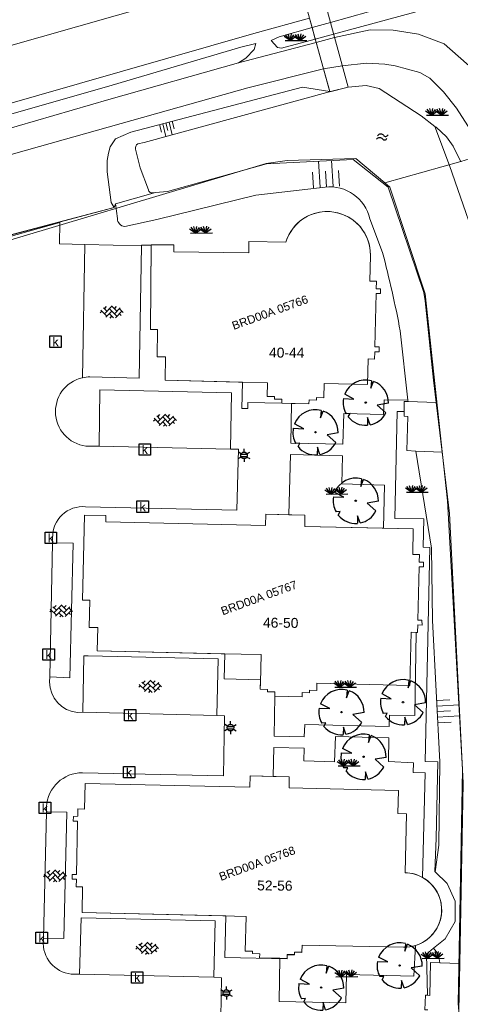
# Model space of a CAD drawing. Header units: metres. Extents: x 95652 to 96661, y 430734 to 431486.
# Tile 49 of 62: x 96290 to 96328, y 431157 to 431243. Entities that reach past the tile are written whole.
import ezdxf

# ---------------------------------------------------------------- set-up
doc = ezdxf.new("R2010")
doc.units = ezdxf.units.M
doc.layers.get('0').update_dxf_attribs({"linetype": 'CONTINUOUS'})
for name, color, linetype in [('BAR_BEBOUWING', 7, 'CONTINUOUS'), ('BAR_HUISNUMMERS EN STRAATNAMEN', 7, 'CONTINUOUS'), ('BAR_TALUDLIJNEN', 7, 'CONTINUOUS'), ('BAR_TOPO', 7, 'CONTINUOUS'), ('BAR_WATER', 7, 'CONTINUOUS'), ('BAR_WEGEN', 7, 'CONTINUOUS'), ('BRK_Kadastrale percelen en nummers', 7, 'CONTINUOUS'), ('BRK_Kadatrale percelen', 7, 'CONTINUOUS')]:
    doc.layers.add(name, color=color, linetype=linetype)
doc.layers.add('BAR_PUNTSYMBOLEN', color=7, linetype='CONTINUOUS', true_color=0x707070)
doc.layers.add('BAR_SYMBOLEN', color=7, linetype='CONTINUOUS', true_color=0x707070)
doc.styles.add('NLCS-ISO', font='NLCS-ISO.ttf')

# ---------------------------------------------------------------- blocks, each defined once
blk = doc.blocks.new('lichtmast_templ_2')
at = {"color": 8, "ltscale": 0.1, "true_color": 0x707070}
for p, q in [((-1.1, 0.63), (-2.19, 1.27)), ((0, 1.27), (0, 2.53)), ((1.1, 0.63), (2.19, 1.27)), ((-1.1, -0.63), (-2.19, -1.27)), ((0, -1.27), (0, -2.53)), ((1.1, -0.63), (2.19, -1.27))]:
    blk.add_line(p, q, dxfattribs=at)
at = {"color": 8, "true_color": 0x707070, "flags": 128}
for points in [[(-1.16, 0.5), (1.16, 0.5)], [(-1.16, -0.5), (1.16, -0.5)]]:
    blk.add_lwpolyline(points, dxfattribs=at)
at = {"color": 8, "ltscale": 0.1, "true_color": 0x707070}
blk.add_circle((0, 0), 1.27, dxfattribs=at)
blk = doc.blocks.new('gras_templ_1')
at = {"color": 8, "true_color": 0x707070, "flags": 128}
for points in [[(-0.376, -0.169), (-0.752, 0.081)], [(-0.376, -0.169), (-0.657, 0.202)], [(-0.376, -0.169), (-0.488, 0.24)], [(-0.376, -0.169), (-0.291, 0.251)], [(-0.376, -0.169), (-0.131, 0.191)], [(-0.376, -0.169), (-0.007, 0.103)], [(0.247, -0.165), (-0.129, 0.086)], [(0.247, -0.165), (-0.034, 0.206)], [(0.247, -0.165), (0.135, 0.245)], [(0.247, -0.165), (0.332, 0.255)], [(0.247, -0.165), (0.492, 0.196)], [(0.247, -0.165), (0.616, 0.107)], [(-0.688, -0.172), (0.688, -0.161)]]:
    blk.add_lwpolyline(points, dxfattribs=at)
blk = doc.blocks.new('water_templ_1')
at = {"color": 8, "true_color": 0x707070, "flags": 128}
for points in [[(-1.85, 0.38), (-1.77, 0.52, -0.538831), (0.24, 0.55, 0.605168), (1.92, 0.75, -4.035705)], [(-1.85, 0.38), (-1.77, 0.52, -0.538831), (0.24, 0.55, 0.605168), (1.92, 0.75, -4.035705)], [(-2.22, -0.89), (-2.13, -0.75, -0.538831), (-0.13, -0.72, 0.605168), (1.55, -0.52, -4.035705)]]:
    blk.add_lwpolyline(points, format="xyb", dxfattribs=at)
blk = doc.blocks.new('betonstraatstenen_templ_1')
at = {"color": 8, "true_color": 0x707070}
for p, q in [((-3.44, -0.47), (-2.97, 0)), ((-3.31, 0.34), (-1.48, -1.48)), ((-2.52, 1.03), (-1.48, 0)), ((-2.23, -0.74), (0, 1.48)), ((-2.23, 0.74), (-1.57, 1.4)), ((-1.77, -1.77), (0, 0)), ((-0.74, 0.74), (1.48, -1.48)), ((-0.1, 1.58), (1.48, 0)), ((0.74, 0.74), (1.4, 1.4)), ((0.74, -0.74), (2.46, 0.98)), ((1.06, -1.91), (2.97, 0)), ((2.23, 0.74), (3.31, -0.34)), ((-0.74, -0.74), (0.5, -1.99)), ((-0.52, -2), (0, -1.48)), ((2.23, -0.74), (2.72, -1.24))]:
    blk.add_line(p, q, dxfattribs=at)
blk = doc.blocks.new('kolk-symbool_templ_1')
at = {"true_color": 0x707070}
h = blk.add_hatch(color=8, dxfattribs=at)
h.dxf.hatch_style = 1
h.paths.add_polyline_path([(0.023, -0.036), (0.189, 0.125), (0.094, 0.125), (-0.08, -0.052), (-0.028, -0.087), (0.115, -0.309), (0.206, -0.309)])
h.paths.add_polyline_path([(-0.028, -0.087), (-0.08, -0.052), (-0.08, 0.29), (-0.154, 0.29), (-0.154, -0.309), (-0.08, -0.309), (-0.08, -0.137)])
at = {"color": 8, "true_color": 0x707070}
blk.add_lwpolyline([(-0.376, 0.366), (0.374, 0.366), (0.374, -0.384), (-0.376, -0.384)], close=True, dxfattribs=at)
blk = doc.blocks.new('lichtmast_templ_3')
at = {"color": 8, "ltscale": 0.1, "true_color": 0x707070}
for p, q in [((-1.1, 0.63), (-2.19, 1.27)), ((0, 1.27), (0, 2.53)), ((1.1, 0.63), (2.19, 1.27)), ((-1.1, -0.63), (-2.19, -1.27)), ((0, -1.27), (0, -2.53)), ((1.1, -0.63), (2.19, -1.27))]:
    blk.add_line(p, q, dxfattribs=at)
at = {"color": 8, "true_color": 0x707070, "flags": 128}
for points in [[(-1.16, 0.5), (1.16, 0.5)], [(-1.16, -0.5), (1.16, -0.5)]]:
    blk.add_lwpolyline(points, dxfattribs=at)
at = {"color": 8, "ltscale": 0.1, "true_color": 0x707070}
blk.add_circle((0, 0), 1.27, dxfattribs=at)
blk = doc.blocks.new('boom_templ_2')
at = {"color": 8, "ltscale": 20, "true_color": 0x707070, "flags": 128}
for points in [[(0.63, 2.39), (0.56, 1.58), (0.85, 2.33)], [(-2.44, 0.44), (-1.29, 0.39), (-2.3, 0.92)], [(2.48, -0.06), (1.26, -0.27), (2.21, -1.12)], [(-1.92, -1.57), (-1.72, -1.19), (-2.16, -1.22)], [(0.49, -2.43), (0.21, -1.64), (0.18, -2.47)]]:
    blk.add_lwpolyline(points, dxfattribs=at)
blk.add_lwpolyline([(2.48, -0.06, 0.321944), (0.85, 2.33, 0.321944)], format="xyb", dxfattribs=at)
at = {"color": 8, "true_color": 0x707070}
blk.add_circle((0, 0), 0.0738, dxfattribs=at)
at = {"color": 8, "ltscale": 20, "true_color": 0x707070}
for start, end in [(75.1844, 158.299), (169.749, 209.4302), (219.2667, 274.1068), (281.3601, 333.2046)]:
    blk.add_arc((0, 0), 2.48, start, end, dxfattribs=at)

msp = doc.modelspace()

# ---------------------------------------------------------------- linework, layer by layer
at = {"layer": 'BAR_BEBOUWING', "color": 8, "linetype": 'Continuous', "lineweight": 0, "ltscale": 0.01, "true_color": 0x707070, "flags": 128}
for points in [[(96313.498, 431209.728), (96315.026, 431209.688), (96315.04, 431210.047), (96315.685, 431210.028), (96315.693, 431210.247), (96316.338, 431210.235), (96316.355, 431211.472), (96320.163, 431211.383), (96320.228, 431213.639), (96320.793, 431213.619), (96320.82, 431214.277), (96321.191, 431214.276), (96321.186, 431214.693), (96320.821, 431214.698), (96320.942, 431219.378), (96321.308, 431219.378), (96321.302, 431219.803), (96320.943, 431219.8), (96320.957, 431220.466), (96320.385, 431220.467), (96320.431, 431222.712, 0.869043), (96313.001, 431223.895), (96309.746, 431223.933), (96309.735, 431222.943), (96303.145, 431223.037), (96303.153, 431223.649), (96301.171, 431223.654), (96301.171, 431223.616)], [(96325.01, 431168.137, 0.123052), (96323.481, 431168.547), (96323.594, 431173.707), (96322.847, 431173.733), (96322.884, 431175.768), (96313.289, 431175.985), (96313.294, 431176.974), (96311.892, 431177.006)], [(96324.394, 431162.161, 0.659964), (96325.01, 431168.137)], [(96312.477, 431161.044), (96313.11, 431161.031), (96313.111, 431161.379), (96313.754, 431161.376), (96313.768, 431161.583), (96314.404, 431161.574), (96314.426, 431162.2), (96323.333, 431162.015, 0.083054), (96324.394, 431162.161)]]:
    msp.add_lwpolyline(points, format="xyb", dxfattribs=at)
for points in [[(96301.171, 431223.616), (96301.111, 431216.235), (96301.736, 431216.23), (96301.681, 431213.836), (96302.43, 431213.818), (96302.383, 431211.764), (96308.846, 431211.6), (96311.394, 431211.535), (96311.364, 431210.35), (96312.009, 431210.334), (96312.001, 431210.122), (96312.641, 431210.108), (96312.633, 431209.751), (96313.498, 431209.728)], [(96313.265, 431199.966), (96311.246, 431200.008), (96311.225, 431199.018), (96297.182, 431199.342), (96297.183, 431199.886), (96295.302, 431199.93), (96295.144, 431192.482), (96295.768, 431192.482), (96295.72, 431190.074), (96296.474, 431190.072), (96296.421, 431188.022), (96307.312, 431187.768), (96310.829, 431187.686), (96310.766, 431185.226), (96310.751, 431184.656), (96311.387, 431184.633), (96311.392, 431184.421), (96312.03, 431184.395), (96312.024, 431184.045)], [(96321.569, 431198.786), (96314.663, 431198.941), (96314.669, 431199.936), (96313.265, 431199.966)], [(96324.464, 431189.636), (96324.574, 431189.632), (96324.596, 431190.294), (96324.968, 431190.279), (96324.961, 431190.704), (96324.605, 431190.708), (96324.713, 431195.388), (96325.086, 431195.386), (96325.089, 431195.804), (96324.719, 431195.807), (96324.728, 431196.473), (96324.156, 431196.48), (96324.175, 431198.728), (96321.569, 431198.786)], [(96312.024, 431184.045), (96314.423, 431183.993), (96314.431, 431184.363), (96315.071, 431184.348), (96315.076, 431184.563), (96315.721, 431184.549), (96315.735, 431185.189), (96323.896, 431184.992), (96323.999, 431189.652), (96324.464, 431189.636)], [(96311.892, 431177.006), (96309.867, 431177.052), (96309.845, 431176.058), (96295.354, 431176.378), (96295.303, 431174.13), (96294.723, 431174.149), (96294.724, 431173.497), (96294.335, 431173.495), (96294.326, 431173.074), (96294.706, 431173.066), (96294.604, 431168.391), (96294.221, 431168.391), (96294.214, 431167.977), (96294.594, 431167.971), (96294.571, 431167.317), (96295.145, 431167.297), (96295.1, 431165.053), (96307.476, 431164.765), (96309.503, 431164.718), (96309.421, 431161.677), (96309.821, 431161.663), (96310.073, 431161.654), (96310.066, 431161.449), (96310.706, 431161.426), (96310.693, 431161.082), (96312.477, 431161.044)]]:
    msp.add_lwpolyline(points, dxfattribs=at)
at = {"layer": 'BAR_TALUDLIJNEN', "color": 8, "linetype": 'Continuous', "lineweight": 0, "true_color": 0x707070, "flags": 128}
for points in [[(96301.902, 431234.208), (96302.076, 431233.542)], [(96302.179, 431234.281), (96302.47, 431233.171)], [(96302.734, 431234.426), (96303.024, 431233.319)], [(96303.011, 431234.499), (96303.186, 431233.833)], [(96316.008, 431228.704), (96315.868, 431230.986)], [(96317.149, 431228.774), (96317.009, 431231.05)], [(96315.438, 431228.669), (96315.353, 431230.038)], [(96317.72, 431228.81), (96317.636, 431230.179)], [(96326.243, 431183.666), (96327.414, 431183.727)], [(96326.268, 431183.178), (96328.22, 431183.28)], [(96326.319, 431182.201), (96328.271, 431182.304)], [(96326.345, 431181.713), (96327.516, 431181.775)]]:
    msp.add_lwpolyline(points, dxfattribs=at)
at = {"layer": 'BAR_TALUDLIJNEN', "color": 8, "linetype": 'Continuous', "lineweight": 0, "ltscale": 0.01, "true_color": 0x707070, "flags": 128}
for points in [[(96302.456, 431234.354), (96302.631, 431233.688)], [(96316.579, 431228.739), (96316.495, 431230.109)], [(96326.294, 431182.69), (96327.465, 431182.751)]]:
    msp.add_lwpolyline(points, dxfattribs=at)
at = {"layer": 'BAR_TOPO', "color": 8, "linetype": 'Continuous', "lineweight": 0, "ltscale": 0.01, "true_color": 0x707070, "flags": 128}
msp.add_lwpolyline([(96316.865, 431237.094), (96318.467, 431237.479), (96308.334, 431274.576), (96306.695, 431273.891)], close=True, dxfattribs=at)
for points in [[(96315.311, 431242.718), (96316.913, 431243.169), (96330.291, 431246.932), (96347.941, 431251.705), (96355.261, 431253.595), (96350.713, 431251.896), (96345.672, 431250.426), (96336.462, 431248.143), (96324.347, 431244.07), (96317.193, 431242.143), (96315.589, 431241.712)], [(96315.079, 431243.555), (96310.197, 431242.209)], [(96315.311, 431242.718), (96315.079, 431243.555)], [(96310.197, 431242.209), (96260.435, 431227.963), (96202.686, 431211.56), (96163.473, 431200.522), (96135.381, 431192.442), (96068.011, 431173.356), (96048.9, 431167.814), (96038.398, 431164.907)], [(96315.589, 431241.712), (96312.616, 431240.911), (96312.266, 431240.977), (96311.711, 431241.575), (96312.426, 431241.907), (96315.311, 431242.718)], [(96315.311, 431242.718), (96315.589, 431241.712)], [(96315.67, 431241.419), (96317.276, 431241.839), (96320.401, 431242.51), (96322.429, 431242.495), (96324.646, 431242.157), (96326.901, 431241.282), (96329.592, 431238.923), (96331.261, 431236.722), (96333.1, 431232.347)], [(96166.44, 431199.37), (96165.508, 431199.612), (96165.035, 431200.138), (96243.929, 431222.494), (96278.879, 431232.291), (96297.734, 431237.68), (96309.032, 431241.015), (96310.358, 431241.316), (96310.224, 431240.787), (96309.48, 431240.03), (96308.842, 431239.636)], [(96308.842, 431239.636), (96315.67, 431241.419)], [(96315.67, 431241.419), (96315.589, 431241.712)], [(96315.67, 431241.419), (96316.308, 431239.111)], [(96166.44, 431199.37), (96218.553, 431214.235), (96281.3, 431231.722), (96297.458, 431236.417), (96308.842, 431239.636)], [(96330.429, 431231.611), (96330.238, 431232.132), (96327.995, 431235.634), (96326.843, 431237.083), (96325.657, 431238.293), (96324.782, 431238.785), (96322.595, 431239.352), (96321.694, 431239.496), (96320.073, 431239.592), (96317.952, 431239.365), (96316.308, 431239.111)], [(96316.308, 431239.111), (96309.669, 431237.425), (96289.27, 431231.709), (96248.988, 431219.94), (96215.254, 431210.626), (96184.735, 431201.57), (96119.022, 431183.084), (96090.665, 431174.881)], [(96316.858, 431237.12), (96316.308, 431239.111)], [(96326.215, 431209.809), (96325.982, 431211.782), (96325.239, 431218.73), (96325.12, 431219.47), (96321.993, 431228.722), (96318.922, 431231.145), (96311.303, 431230.766), (96302.602, 431228.333)], [(96301.534, 431228.246), (96298.044, 431227.256)], [(96297.909, 431226.94), (96293.459, 431225.758), (96287.589, 431224.198), (96285.746, 431223.708)], [(96297.909, 431226.94), (96287.448, 431224.16)], [(96326.73, 431205.456), (96326.215, 431209.809)], [(96328.283, 431160.589), (96328.57, 431176.425), (96327.367, 431200.065), (96326.73, 431205.456)], [(96328.208, 431156.451), (96328.283, 431160.589)]]:
    msp.add_lwpolyline(points, dxfattribs=at)
at = {"layer": 'BAR_WATER', "color": 8, "linetype": 'Continuous', "lineweight": 0, "ltscale": 0.01, "true_color": 0x707070, "flags": 128}
for points in [[(96326.098, 431234.053), (96324.897, 431234.962), (96321.2, 431237.373), (96320.046, 431237.633), (96318.467, 431237.479), (96316.926, 431237.109)], [(96316.858, 431237.12), (96314.46, 431237.504), (96299.391, 431233.549), (96298.036, 431232.947), (96297.555, 431232.256), (96297.419, 431231.713), (96297.29, 431231.06), (96297.288, 431230.051), (96297.644, 431227.382), (96297.909, 431226.94)], [(96316.926, 431237.109), (96316.858, 431237.12)], [(96328.376, 431230.952), (96327.711, 431232.32), (96327.115, 431233.122), (96326.197, 431233.978), (96326.098, 431234.053)], [(96302.602, 431228.333), (96301.534, 431228.246)], [(96297.909, 431226.94), (96298.044, 431227.256)], [(96324.419, 431205.558), (96325.811, 431197.026), (96325.876, 431190.678), (96326.524, 431178.287), (96326.447, 431170.979), (96326.125, 431168.636)]]:
    msp.add_lwpolyline(points, dxfattribs=at)
for points in [[(96301.534, 431228.246), (96301.344, 431228.231, -0.446563), (96300.92, 431228.476), (96300.197, 431230.426), (96299.799, 431232.047, -0.317101), (96299.992, 431232.504), (96300.562, 431232.648), (96316.926, 431237.109)], [(96326.098, 431234.053), (96327.376, 431230.613), (96330.512, 431221.607), (96332.486, 431203.45), (96333.796, 431179.865), (96335.774, 431154.399), (96337.242, 431135.155), (96338.2, 431119.924), (96338.079, 431118.558, 0.048677), (96341.172, 431103.132), (96343.077, 431097.345, -0.181445), (96342.976, 431095.113)], [(96298.044, 431227.256), (96298.195, 431225.958, 0.368217), (96298.847, 431225.255), (96301.673, 431225.887), (96310.362, 431228.017), (96316.445, 431228.727, -0.379764), (96320.389, 431225.935), (96321.489, 431222.988, -0.018316), (96323.053, 431216.092), (96323.727, 431210.017)], [(96325.982, 431161.915, -0.201853), (96326.52, 431160.636)]]:
    msp.add_lwpolyline(points, format="xyb", dxfattribs=at)
at = {"layer": 'BAR_WEGEN', "color": 8, "linetype": 'Continuous', "lineweight": 0, "ltscale": 0.01, "true_color": 0x707070, "flags": 128}
for points in [[(96067.476, 431178.272), (96113.71, 431191.394), (96315.396, 431248.722)], [(96315.079, 431243.555), (96310.197, 431242.209)], [(96287.482, 431224.042), (96293.149, 431225.627), (96293.114, 431223.731), (96295.342, 431223.684)], [(96295.342, 431223.684), (96295.123, 431211.99)], [(96295.342, 431223.684), (96300.306, 431223.578)], [(96300.306, 431223.578), (96300.307, 431223.639), (96301.171, 431223.616)], [(96308.132, 431205.735), (96308.234, 431210.679), (96296.67, 431210.936), (96296.584, 431205.987)], [(96313.498, 431209.728), (96313.444, 431206.241), (96318.015, 431206.151), (96318.099, 431208.838), (96321.587, 431208.776), (96321.627, 431210.055), (96323.727, 431210.017)], [(96323.394, 431209.023), (96323.402, 431209.907), (96323.741, 431209.895)], [(96323.727, 431210.017), (96323.741, 431209.895)], [(96323.741, 431209.895), (96326.215, 431209.809)], [(96323.394, 431209.023), (96322.779, 431209.034), (96322.582, 431199.639), (96325.114, 431199.6), (96325.065, 431197.107), (96325.642, 431197.084), (96325.226, 431178.322), (96326.354, 431178.277), (96326.197, 431171.593), (96326.099, 431168.662), (96326.125, 431168.636)], [(96324.419, 431205.558), (96323.615, 431205.593), (96323.705, 431208.598), (96323.39, 431208.628), (96323.394, 431209.023)], [(96296.584, 431205.987), (96308.132, 431205.735)], [(96321.569, 431198.786), (96321.663, 431202.557), (96317.922, 431202.684), (96317.977, 431205.14), (96313.405, 431205.25), (96313.265, 431199.966)], [(96326.73, 431205.456), (96324.419, 431205.558)], [(96292.502, 431197.491), (96292.255, 431185.736)], [(96292.255, 431185.736), (96294.033, 431185.664), (96294.31, 431197.464), (96292.502, 431197.491)], [(96312.024, 431184.045), (96311.963, 431180.541), (96314.62, 431180.483), (96314.682, 431181.548), (96322.088, 431181.378), (96322.114, 431182.371), (96324.321, 431182.334), (96324.464, 431189.636)], [(96306.934, 431182.348), (96307.041, 431187.321), (96295.646, 431187.573), (96295.264, 431187.583), (96295.167, 431182.63)], [(96295.167, 431182.63), (96306.934, 431182.348)], [(96325.01, 431168.137), (96325.235, 431177.301), (96324.178, 431177.352), (96324.216, 431178.206), (96322.012, 431178.301), (96322.054, 431180.383), (96317.357, 431180.49), (96317.283, 431178.282), (96314.569, 431178.359), (96314.615, 431179.475), (96311.945, 431179.534), (96311.892, 431177.006)], [(96291.715, 431162.798), (96293.496, 431162.775), (96293.769, 431173.866), (96291.982, 431173.899)], [(96291.982, 431173.899), (96291.715, 431162.798)], [(96326.125, 431168.636), (96327.184, 431167.599), (96327.89, 431166.053), (96327.884, 431164.279), (96326.99, 431162.748), (96325.982, 431161.915)], [(96306.667, 431159.376), (96306.784, 431164.325), (96295.019, 431164.598), (96294.869, 431159.651)], [(96312.477, 431161.044), (96312.414, 431157.248), (96318.272, 431157.118), (96318.334, 431159.602), (96324.247, 431159.48), (96324.394, 431162.161)], [(96325.982, 431161.915), (96325.364, 431161.404), (96325.433, 431157.793)], [(96325.433, 431157.793), (96325.636, 431157.784), (96325.715, 431160.657), (96326.52, 431160.636)], [(96326.52, 431160.636), (96328.283, 431160.589)], [(96294.869, 431159.651), (96306.667, 431159.376)], [(96325.469, 431156.517), (96325.213, 431156.523), (96325.263, 431157.8), (96325.433, 431157.793)]]:
    msp.add_lwpolyline(points, dxfattribs=at)
for points in [[(96295.123, 431211.99, -0.054177), (96295.787, 431212.068), (96300.099, 431211.952), (96300.306, 431223.578)], [(96295.123, 431211.99, 0.878716), (96295.716, 431205.971), (96296.584, 431205.987)], [(96308.132, 431205.735), (96308.829, 431205.718), (96308.683, 431200.354), (96295.397, 431200.674, 0.444223), (96292.506, 431197.962), (96292.502, 431197.491)], [(96292.255, 431185.736), (96292.246, 431185.287, 0.395865), (96294.72, 431182.623), (96295.167, 431182.63)], [(96306.934, 431182.348), (96307.624, 431182.326), (96307.521, 431177.053), (96295.131, 431177.326, 0.397613), (96291.976, 431174.352), (96291.982, 431173.899)], [(96291.715, 431162.798), (96291.687, 431162.332, 0.407505), (96294.404, 431159.638), (96294.869, 431159.651)], [(96306.667, 431159.376), (96307.352, 431159.326), (96307.244, 431154.05), (96294.495, 431154.382, 0.432845), (96291.436, 431151.358), (96291.424, 431150.908)]]:
    msp.add_lwpolyline(points, format="xyb", dxfattribs=at)
at = {"layer": 'BRK_Kadastrale percelen en nummers', "color": 75, "lineweight": 5, "ltscale": 3.900864, "true_color": 0x739642, "flags": 128}
for points in [[(96276.029, 431220.299), (96283.196, 431222.433), (96283.614, 431222.557), (96311.257, 431230.786), (96313.122, 431231.066), (96319.148, 431231.217), (96321.699, 431229.1), (96328.387, 431230.982), (96329.123, 431231.189), (96343.739, 431235.301), (96358.269, 431239.607)], [(96321.699, 431229.1), (96322.15, 431228.726), (96325.23, 431219.349), (96327.204, 431201.192), (96328.514, 431177.607), (96328.149, 431157.06), (96328.273, 431155.34), (96328.31, 431154.834), (96328.399, 431153.6), (96329.842, 431140.356), (96330.945, 431129.065), (96331.685, 431118.295)]]:
    msp.add_lwpolyline(points, dxfattribs=at)
at = {"layer": 'BRK_Kadastrale percelen en nummers', "color": 75, "lineweight": 0, "true_color": 0x739642, "flags": 128}
for points in [[(96301.111, 431216.234), (96301.171, 431223.654), (96303.153, 431223.649), (96303.145, 431223.037), (96309.735, 431222.943), (96309.746, 431223.933), (96313.001, 431223.895), (96313.151, 431224.299), (96313.365, 431224.718), (96313.637, 431225.117), (96313.931, 431225.451), (96314.27, 431225.756), (96314.646, 431226.019), (96315.033, 431226.226), (96315.483, 431226.401), (96315.965, 431226.52), (96316.427, 431226.574), (96316.832, 431226.574), (96317.23, 431226.532), (96317.63, 431226.446), (96318.066, 431226.298), (96318.494, 431226.092), (96318.884, 431225.84), (96319.184, 431225.595), (96319.465, 431225.313), (96319.651, 431225.087), (96319.888, 431224.738), (96320.096, 431224.342), (96320.23, 431224.001), (96320.352, 431223.553), (96320.412, 431223.162), (96320.431, 431222.712), (96320.385, 431220.467), (96320.957, 431220.466), (96320.943, 431219.8), (96321.302, 431219.803), (96321.308, 431219.378), (96320.942, 431219.378), (96320.821, 431214.698), (96321.186, 431214.693), (96321.191, 431214.276), (96320.82, 431214.277), (96320.793, 431213.619), (96320.228, 431213.639), (96320.163, 431211.383), (96316.355, 431211.472), (96316.338, 431210.235), (96315.693, 431210.247), (96315.685, 431210.028), (96315.04, 431210.047), (96315.026, 431209.688), (96312.633, 431209.751), (96309.674, 431209.829), (96309.66, 431209.289), (96309.12, 431209.303), (96309.179, 431211.592), (96302.383, 431211.764), (96302.43, 431213.818), (96301.681, 431213.836), (96301.736, 431216.23)], [(96295.144, 431192.482), (96295.302, 431199.93), (96297.183, 431199.886), (96297.182, 431199.342), (96311.225, 431199.018), (96311.246, 431200.008), (96314.669, 431199.936), (96314.663, 431198.941), (96324.175, 431198.728), (96324.156, 431196.48), (96324.728, 431196.473), (96324.719, 431195.807), (96325.089, 431195.804), (96325.086, 431195.386), (96324.713, 431195.388), (96324.605, 431190.708), (96324.961, 431190.704), (96324.968, 431190.279), (96324.596, 431190.294), (96324.574, 431189.632), (96323.999, 431189.652), (96323.896, 431184.994), (96315.735, 431185.189), (96315.721, 431184.549), (96315.076, 431184.563), (96315.067, 431184.335), (96314.424, 431184.351), (96314.423, 431183.993), (96312.024, 431184.045), (96312.021, 431184.411), (96311.384, 431184.427), (96311.387, 431184.633), (96310.751, 431184.656), (96310.772, 431185.487), (96307.579, 431185.562), (96307.63, 431187.761), (96296.421, 431188.022), (96296.474, 431190.072), (96295.72, 431190.074), (96295.768, 431192.482)], [(96294.214, 431167.977), (96294.221, 431168.391), (96294.604, 431168.391), (96294.706, 431173.066), (96294.326, 431173.074), (96294.335, 431173.495), (96294.724, 431173.497), (96294.723, 431174.149), (96295.303, 431174.13), (96295.354, 431176.378), (96309.845, 431176.058), (96309.867, 431177.052), (96313.294, 431176.974), (96313.289, 431175.985), (96322.884, 431175.768), (96322.847, 431173.733), (96323.594, 431173.707), (96323.481, 431168.547), (96323.889, 431168.514), (96324.116, 431168.474), (96324.383, 431168.404), (96324.663, 431168.304), (96324.957, 431168.166), (96325.204, 431168.021), (96325.435, 431167.856), (96325.623, 431167.697), (96325.902, 431167.41), (96326.116, 431167.134), (96326.284, 431166.862), (96326.434, 431166.553), (96326.581, 431166.124), (96326.659, 431165.745), (96326.686, 431165.478), (96326.691, 431165.206), (96326.662, 431164.839), (96326.576, 431164.419), (96326.483, 431164.13), (96326.295, 431163.719), (96326.103, 431163.409), (96325.909, 431163.158), (96325.674, 431162.911), (96325.434, 431162.704), (96325.247, 431162.569), (96324.992, 431162.414), (96324.725, 431162.284), (96324.416, 431162.168), (96324.115, 431162.087), (96323.903, 431162.049), (96323.608, 431162.019), (96323.333, 431162.015), (96314.426, 431162.2), (96314.413, 431161.55), (96313.773, 431161.563), (96313.769, 431161.343), (96313.119, 431161.356), (96313.112, 431160.986), (96307.653, 431161.098), (96307.729, 431164.758), (96295.1, 431165.053), (96295.145, 431167.297), (96294.571, 431167.317), (96294.594, 431167.971)]]:
    msp.add_lwpolyline(points, close=True, dxfattribs=at)
at = {"layer": 'BRK_Kadastrale percelen en nummers', "color": 75, "lineweight": 5, "ltscale": 3.900864, "true_color": 0x739642, "flags": 128}
for points in [[(96313.001, 431223.895), (96309.746, 431223.933), (96309.735, 431222.943), (96303.145, 431223.037), (96303.153, 431223.649), (96301.171, 431223.654), (96301.111, 431216.234), (96301.736, 431216.23), (96301.681, 431213.836), (96302.43, 431213.818), (96302.383, 431211.764), (96309.179, 431211.592), (96309.12, 431209.303), (96309.66, 431209.289), (96309.674, 431209.829), (96312.633, 431209.751), (96315.026, 431209.688), (96315.04, 431210.047), (96315.685, 431210.028), (96315.693, 431210.247), (96316.338, 431210.235), (96316.355, 431211.472), (96320.163, 431211.383), (96320.228, 431213.639), (96320.793, 431213.619), (96320.82, 431214.277), (96321.191, 431214.276), (96321.186, 431214.693), (96320.821, 431214.698), (96320.942, 431219.378), (96321.308, 431219.378), (96321.302, 431219.803), (96320.943, 431219.8), (96320.957, 431220.466), (96320.385, 431220.467), (96320.431, 431222.712), (96320.412, 431223.162), (96320.352, 431223.553), (96320.23, 431224.001), (96320.096, 431224.342), (96319.888, 431224.738), (96319.651, 431225.087), (96319.465, 431225.313), (96319.184, 431225.595), (96318.884, 431225.84), (96318.494, 431226.092), (96318.066, 431226.298), (96317.63, 431226.446), (96317.23, 431226.532), (96316.832, 431226.574), (96316.427, 431226.574), (96315.965, 431226.52), (96315.483, 431226.401), (96315.033, 431226.226), (96314.646, 431226.019), (96314.27, 431225.756), (96313.931, 431225.451), (96313.637, 431225.117), (96313.365, 431224.718), (96313.151, 431224.299)], [(96324.175, 431198.728), (96314.663, 431198.941), (96314.669, 431199.936), (96311.246, 431200.008), (96311.225, 431199.018), (96297.182, 431199.342), (96297.183, 431199.886), (96295.302, 431199.93), (96295.144, 431192.482), (96295.768, 431192.482), (96295.72, 431190.074), (96296.474, 431190.072), (96296.421, 431188.022), (96307.63, 431187.761), (96307.579, 431185.562), (96310.772, 431185.487), (96310.751, 431184.656), (96311.387, 431184.633), (96311.384, 431184.427), (96312.021, 431184.411), (96312.024, 431184.045), (96314.423, 431183.993), (96314.424, 431184.351), (96315.067, 431184.335), (96315.076, 431184.563), (96315.721, 431184.549), (96315.735, 431185.189), (96323.896, 431184.994), (96323.999, 431189.652), (96324.574, 431189.632), (96324.596, 431190.294), (96324.968, 431190.279), (96324.961, 431190.704), (96324.605, 431190.708), (96324.713, 431195.388), (96325.086, 431195.386), (96325.089, 431195.804), (96324.719, 431195.807), (96324.728, 431196.473), (96324.156, 431196.48)], [(96323.333, 431162.015), (96323.608, 431162.019), (96323.903, 431162.049), (96324.115, 431162.087), (96324.416, 431162.168), (96324.725, 431162.284), (96324.992, 431162.414), (96325.247, 431162.569), (96325.434, 431162.704), (96325.674, 431162.911), (96325.909, 431163.158), (96326.103, 431163.409), (96326.295, 431163.719), (96326.483, 431164.13), (96326.576, 431164.419), (96326.662, 431164.839), (96326.691, 431165.206), (96326.686, 431165.478), (96326.659, 431165.745), (96326.581, 431166.124), (96326.434, 431166.553), (96326.284, 431166.862), (96326.116, 431167.134), (96325.902, 431167.41), (96325.623, 431167.697), (96325.435, 431167.856), (96325.204, 431168.021), (96324.957, 431168.166), (96324.663, 431168.304), (96324.383, 431168.404), (96324.116, 431168.474), (96323.889, 431168.514), (96323.481, 431168.547), (96323.594, 431173.707), (96322.847, 431173.733), (96322.884, 431175.768), (96313.289, 431175.985), (96313.294, 431176.974), (96309.867, 431177.052), (96309.845, 431176.058), (96295.354, 431176.378), (96295.303, 431174.13), (96294.723, 431174.149), (96294.724, 431173.497), (96294.335, 431173.495), (96294.326, 431173.074), (96294.706, 431173.066), (96294.604, 431168.391), (96294.221, 431168.391), (96294.214, 431167.977), (96294.594, 431167.971), (96294.571, 431167.317), (96295.145, 431167.297), (96295.1, 431165.053), (96307.729, 431164.758), (96307.653, 431161.098), (96313.112, 431160.986), (96313.119, 431161.356), (96313.769, 431161.343), (96313.773, 431161.563), (96314.413, 431161.55), (96314.426, 431162.2)]]:
    msp.add_lwpolyline(points, close=True, dxfattribs=at)
at = {"layer": 'BRK_Kadatrale percelen', "color": 75, "linetype": 'Continuous', "lineweight": 5, "ltscale": 0.01, "true_color": 0x739642, "flags": 128}
for points in [[(96276.029, 431220.299), (96283.196, 431222.433), (96283.614, 431222.557), (96311.257, 431230.786), (96313.122, 431231.066), (96319.148, 431231.217), (96321.699, 431229.1), (96328.387, 431230.982), (96329.123, 431231.189), (96343.739, 431235.301), (96358.269, 431239.607)], [(96321.699, 431229.1), (96322.15, 431228.726), (96325.23, 431219.349), (96327.204, 431201.192), (96328.514, 431177.607), (96328.149, 431157.06), (96328.273, 431155.34), (96328.31, 431154.834), (96328.399, 431153.6), (96329.842, 431140.356), (96330.945, 431129.065), (96331.685, 431118.295)]]:
    msp.add_lwpolyline(points, dxfattribs=at)
at = {"layer": 'BRK_Kadatrale percelen', "color": 75, "linetype": 'Continuous', "lineweight": 0, "true_color": 0x739642, "flags": 128}
for points in [[(96301.111, 431216.234), (96301.171, 431223.654), (96303.153, 431223.649), (96303.145, 431223.037), (96309.735, 431222.943), (96309.746, 431223.933), (96313.001, 431223.895), (96313.151, 431224.299), (96313.365, 431224.718), (96313.637, 431225.117), (96313.931, 431225.451), (96314.27, 431225.756), (96314.646, 431226.019), (96315.033, 431226.226), (96315.483, 431226.401), (96315.965, 431226.52), (96316.427, 431226.574), (96316.832, 431226.574), (96317.23, 431226.532), (96317.63, 431226.446), (96318.066, 431226.298), (96318.494, 431226.092), (96318.884, 431225.84), (96319.184, 431225.595), (96319.465, 431225.313), (96319.651, 431225.087), (96319.888, 431224.738), (96320.096, 431224.342), (96320.23, 431224.001), (96320.352, 431223.553), (96320.412, 431223.162), (96320.431, 431222.712), (96320.385, 431220.467), (96320.957, 431220.466), (96320.943, 431219.8), (96321.302, 431219.803), (96321.308, 431219.378), (96320.942, 431219.378), (96320.821, 431214.698), (96321.186, 431214.693), (96321.191, 431214.276), (96320.82, 431214.277), (96320.793, 431213.619), (96320.228, 431213.639), (96320.163, 431211.383), (96316.355, 431211.472), (96316.338, 431210.235), (96315.693, 431210.247), (96315.685, 431210.028), (96315.04, 431210.047), (96315.026, 431209.688), (96312.633, 431209.751), (96309.674, 431209.829), (96309.66, 431209.289), (96309.12, 431209.303), (96309.179, 431211.592), (96302.383, 431211.764), (96302.43, 431213.818), (96301.681, 431213.836), (96301.736, 431216.23)], [(96295.144, 431192.482), (96295.302, 431199.93), (96297.183, 431199.886), (96297.182, 431199.342), (96311.225, 431199.018), (96311.246, 431200.008), (96314.669, 431199.936), (96314.663, 431198.941), (96324.175, 431198.728), (96324.156, 431196.48), (96324.728, 431196.473), (96324.719, 431195.807), (96325.089, 431195.804), (96325.086, 431195.386), (96324.713, 431195.388), (96324.605, 431190.708), (96324.961, 431190.704), (96324.968, 431190.279), (96324.596, 431190.294), (96324.574, 431189.632), (96323.999, 431189.652), (96323.896, 431184.994), (96315.735, 431185.189), (96315.721, 431184.549), (96315.076, 431184.563), (96315.067, 431184.335), (96314.424, 431184.351), (96314.423, 431183.993), (96312.024, 431184.045), (96312.021, 431184.411), (96311.384, 431184.427), (96311.387, 431184.633), (96310.751, 431184.656), (96310.772, 431185.487), (96307.579, 431185.562), (96307.63, 431187.761), (96296.421, 431188.022), (96296.474, 431190.072), (96295.72, 431190.074), (96295.768, 431192.482)], [(96294.214, 431167.977), (96294.221, 431168.391), (96294.604, 431168.391), (96294.706, 431173.066), (96294.326, 431173.074), (96294.335, 431173.495), (96294.724, 431173.497), (96294.723, 431174.149), (96295.303, 431174.13), (96295.354, 431176.378), (96309.845, 431176.058), (96309.867, 431177.052), (96313.294, 431176.974), (96313.289, 431175.985), (96322.884, 431175.768), (96322.847, 431173.733), (96323.594, 431173.707), (96323.481, 431168.547), (96323.889, 431168.514), (96324.116, 431168.474), (96324.383, 431168.404), (96324.663, 431168.304), (96324.957, 431168.166), (96325.204, 431168.021), (96325.435, 431167.856), (96325.623, 431167.697), (96325.902, 431167.41), (96326.116, 431167.134), (96326.284, 431166.862), (96326.434, 431166.553), (96326.581, 431166.124), (96326.659, 431165.745), (96326.686, 431165.478), (96326.691, 431165.206), (96326.662, 431164.839), (96326.576, 431164.419), (96326.483, 431164.13), (96326.295, 431163.719), (96326.103, 431163.409), (96325.909, 431163.158), (96325.674, 431162.911), (96325.434, 431162.704), (96325.247, 431162.569), (96324.992, 431162.414), (96324.725, 431162.284), (96324.416, 431162.168), (96324.115, 431162.087), (96323.903, 431162.049), (96323.608, 431162.019), (96323.333, 431162.015), (96314.426, 431162.2), (96314.413, 431161.55), (96313.773, 431161.563), (96313.769, 431161.343), (96313.119, 431161.356), (96313.112, 431160.986), (96307.653, 431161.098), (96307.729, 431164.758), (96295.1, 431165.053), (96295.145, 431167.297), (96294.571, 431167.317), (96294.594, 431167.971)]]:
    msp.add_lwpolyline(points, close=True, dxfattribs=at)
at = {"layer": 'BRK_Kadatrale percelen', "color": 75, "linetype": 'Continuous', "lineweight": 5, "ltscale": 0.01, "true_color": 0x739642, "flags": 128}
for points in [[(96313.001, 431223.895), (96309.746, 431223.933), (96309.735, 431222.943), (96303.145, 431223.037), (96303.153, 431223.649), (96301.171, 431223.654), (96301.111, 431216.234), (96301.736, 431216.23), (96301.681, 431213.836), (96302.43, 431213.818), (96302.383, 431211.764), (96309.179, 431211.592), (96309.12, 431209.303), (96309.66, 431209.289), (96309.674, 431209.829), (96312.633, 431209.751), (96315.026, 431209.688), (96315.04, 431210.047), (96315.685, 431210.028), (96315.693, 431210.247), (96316.338, 431210.235), (96316.355, 431211.472), (96320.163, 431211.383), (96320.228, 431213.639), (96320.793, 431213.619), (96320.82, 431214.277), (96321.191, 431214.276), (96321.186, 431214.693), (96320.821, 431214.698), (96320.942, 431219.378), (96321.308, 431219.378), (96321.302, 431219.803), (96320.943, 431219.8), (96320.957, 431220.466), (96320.385, 431220.467), (96320.431, 431222.712), (96320.412, 431223.162), (96320.352, 431223.553), (96320.23, 431224.001), (96320.096, 431224.342), (96319.888, 431224.738), (96319.651, 431225.087), (96319.465, 431225.313), (96319.184, 431225.595), (96318.884, 431225.84), (96318.494, 431226.092), (96318.066, 431226.298), (96317.63, 431226.446), (96317.23, 431226.532), (96316.832, 431226.574), (96316.427, 431226.574), (96315.965, 431226.52), (96315.483, 431226.401), (96315.033, 431226.226), (96314.646, 431226.019), (96314.27, 431225.756), (96313.931, 431225.451), (96313.637, 431225.117), (96313.365, 431224.718), (96313.151, 431224.299)], [(96324.175, 431198.728), (96314.663, 431198.941), (96314.669, 431199.936), (96311.246, 431200.008), (96311.225, 431199.018), (96297.182, 431199.342), (96297.183, 431199.886), (96295.302, 431199.93), (96295.144, 431192.482), (96295.768, 431192.482), (96295.72, 431190.074), (96296.474, 431190.072), (96296.421, 431188.022), (96307.63, 431187.761), (96307.579, 431185.562), (96310.772, 431185.487), (96310.751, 431184.656), (96311.387, 431184.633), (96311.384, 431184.427), (96312.021, 431184.411), (96312.024, 431184.045), (96314.423, 431183.993), (96314.424, 431184.351), (96315.067, 431184.335), (96315.076, 431184.563), (96315.721, 431184.549), (96315.735, 431185.189), (96323.896, 431184.994), (96323.999, 431189.652), (96324.574, 431189.632), (96324.596, 431190.294), (96324.968, 431190.279), (96324.961, 431190.704), (96324.605, 431190.708), (96324.713, 431195.388), (96325.086, 431195.386), (96325.089, 431195.804), (96324.719, 431195.807), (96324.728, 431196.473), (96324.156, 431196.48)], [(96323.333, 431162.015), (96323.608, 431162.019), (96323.903, 431162.049), (96324.115, 431162.087), (96324.416, 431162.168), (96324.725, 431162.284), (96324.992, 431162.414), (96325.247, 431162.569), (96325.434, 431162.704), (96325.674, 431162.911), (96325.909, 431163.158), (96326.103, 431163.409), (96326.295, 431163.719), (96326.483, 431164.13), (96326.576, 431164.419), (96326.662, 431164.839), (96326.691, 431165.206), (96326.686, 431165.478), (96326.659, 431165.745), (96326.581, 431166.124), (96326.434, 431166.553), (96326.284, 431166.862), (96326.116, 431167.134), (96325.902, 431167.41), (96325.623, 431167.697), (96325.435, 431167.856), (96325.204, 431168.021), (96324.957, 431168.166), (96324.663, 431168.304), (96324.383, 431168.404), (96324.116, 431168.474), (96323.889, 431168.514), (96323.481, 431168.547), (96323.594, 431173.707), (96322.847, 431173.733), (96322.884, 431175.768), (96313.289, 431175.985), (96313.294, 431176.974), (96309.867, 431177.052), (96309.845, 431176.058), (96295.354, 431176.378), (96295.303, 431174.13), (96294.723, 431174.149), (96294.724, 431173.497), (96294.335, 431173.495), (96294.326, 431173.074), (96294.706, 431173.066), (96294.604, 431168.391), (96294.221, 431168.391), (96294.214, 431167.977), (96294.594, 431167.971), (96294.571, 431167.317), (96295.145, 431167.297), (96295.1, 431165.053), (96307.729, 431164.758), (96307.653, 431161.098), (96313.112, 431160.986), (96313.119, 431161.356), (96313.769, 431161.343), (96313.773, 431161.563), (96314.413, 431161.55), (96314.426, 431162.2)]]:
    msp.add_lwpolyline(points, close=True, dxfattribs=at)

# ---------------------------------------------------------------- block references
at = {"layer": 'BAR_PUNTSYMBOLEN'}
for name, p, xscale, yscale in [('kolk-symbool_templ_1', (96292.771, 431215.169), 1.333333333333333, 1.333333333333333), ('boom_templ_2', (96320.018, 431209.804), 0.8011755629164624, 0.8011755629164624), ('boom_templ_2', (96315.607, 431207.199), 0.8011755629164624, 0.8011755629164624), ('kolk-symbool_templ_1', (96300.615, 431205.697), 1.333333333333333, 1.333333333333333), ('lichtmast_templ_3', (96309.325, 431205.177), 0.2280888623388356, 0.2280888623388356), ('boom_templ_2', (96319.139, 431201.192), 0.8011755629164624, 0.8011755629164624), ('kolk-symbool_templ_1', (96300.422, 431200.688), 1.333333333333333, 1.333333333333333), ('kolk-symbool_templ_1', (96292.358, 431197.942), 1.333333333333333, 1.333333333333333), ('kolk-symbool_templ_1', (96292.162, 431187.704), 1.333333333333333, 1.333333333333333), ('boom_templ_2', (96323.293, 431183.511), 0.8011755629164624, 0.8011755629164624), ('boom_templ_2', (96317.888, 431182.645), 0.8011755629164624, 0.8011755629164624), ('kolk-symbool_templ_1', (96299.332, 431182.39), 1.333333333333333, 1.333333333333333), ('lichtmast_templ_3', (96308.139, 431181.28), 0.2280888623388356, 0.2280888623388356), ('boom_templ_2', (96319.825, 431178.721), 0.8011755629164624, 0.8011755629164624), ('kolk-symbool_templ_1', (96299.23, 431177.394), 1.333333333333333, 1.333333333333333), ('kolk-symbool_templ_1', (96291.84, 431174.246), 1.333333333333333, 1.333333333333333), ('kolk-symbool_templ_1', (96291.549, 431162.837), 1.333333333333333, 1.333333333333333), ('boom_templ_2', (96322.996, 431160.406), 0.8011755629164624, 0.8011755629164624), ('kolk-symbool_templ_1', (96299.939, 431159.366), 1.333333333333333, 1.333333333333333), ('boom_templ_2', (96316.105, 431158.466), 0.8011755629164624, 0.8011755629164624), ('lichtmast_templ_3', (96307.774, 431157.991), 0.2280888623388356, 0.2280888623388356)]:
    msp.add_blockref(name, p, dxfattribs=dict(at, xscale=xscale, yscale=yscale))
at = {"layer": 'BAR_SYMBOLEN'}
for name, p, xscale, yscale in [('gras_templ_1', (96313.894, 431241.814), 1.388696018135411, 1.388696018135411), ('gras_templ_1', (96326.324, 431235.272), 1.388696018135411, 1.388696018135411), ('water_templ_1', (96321.511, 431233.136), 0.2416238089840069, 0.2416238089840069), ('gras_templ_1', (96305.587, 431224.924), 1.388696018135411, 1.388696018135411), ('betonstraatstenen_templ_1', (96297.715, 431217.825), 0.2963885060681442, 0.2963885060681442), ('betonstraatstenen_templ_1', (96302.405, 431208.335), 0.2963885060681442, 0.2963885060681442), ('lichtmast_templ_2', (96309.325, 431205.177), 0.2280865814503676, 0.2280865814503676), ('gras_templ_1', (96317.484, 431202.018), 1.388696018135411, 1.388696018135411), ('gras_templ_1', (96324.553, 431202.173), 1.388696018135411, 1.388696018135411), ('betonstraatstenen_templ_1', (96293.283, 431191.587), 0.2963885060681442, 0.2963885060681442), ('betonstraatstenen_templ_1', (96301.102, 431184.965), 0.2963885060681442, 0.2963885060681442), ('gras_templ_1', (96318.25, 431185.068), 1.388696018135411, 1.388696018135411), ('lichtmast_templ_2', (96308.139, 431181.28), 0.2280865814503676, 0.2280865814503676), ('gras_templ_1', (96318.564, 431178.164), 1.388696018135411, 1.388696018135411), ('betonstraatstenen_templ_1', (96292.742, 431168.335), 0.2963885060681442, 0.2963885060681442), ('betonstraatstenen_templ_1', (96300.834, 431161.987), 0.2963885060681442, 0.2963885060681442), ('gras_templ_1', (96325.942, 431161.267), 1.388696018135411, 1.388696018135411), ('gras_templ_1', (96318.355, 431159.659), 1.388696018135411, 1.388696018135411), ('lichtmast_templ_2', (96307.774, 431157.991), 0.2280865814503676, 0.2280865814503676)]:
    msp.add_blockref(name, p, dxfattribs=dict(at, xscale=xscale, yscale=yscale))

# ---------------------------------------------------------------- texts
at = {"layer": 'BAR_HUISNUMMERS EN STRAATNAMEN', "color": 8, "true_color": 0x707070, "char_height": 0.87, "attachment_point": 5, "rotation": 359.5, "style": 'NLCS-ISO'}
for s, insert in [('{{\\fArial|b0|i0;40-44}}', (96313.076, 431214.186)), ('{{\\fArial|b0|i0;46-50}}', (96312.549, 431190.477)), ('{{\\fArial|b0|i0;52-56}}', (96312.034, 431167.413))]:
    msp.add_mtext(s, dxfattribs=dict(at, insert=insert))
at = {"layer": 'BRK_Kadastrale percelen en nummers', "color": 8, "true_color": 0x707070, "char_height": 0.725, "attachment_point": 5, "rotation": 20, "style": 'NLCS-ISO'}
for s, insert in [('{{\\fArial|b0|i0;BRD00A 05766}}', (96311.607, 431217.718)), ('{{\\fArial|b0|i0;BRD00A 05767}}', (96310.64, 431192.67)), ('{{\\fArial|b0|i0;BRD00A 05768}}', (96310.478, 431169.361))]:
    msp.add_mtext(s, dxfattribs=dict(at, insert=insert))

doc.saveas('drawing.dxf')
